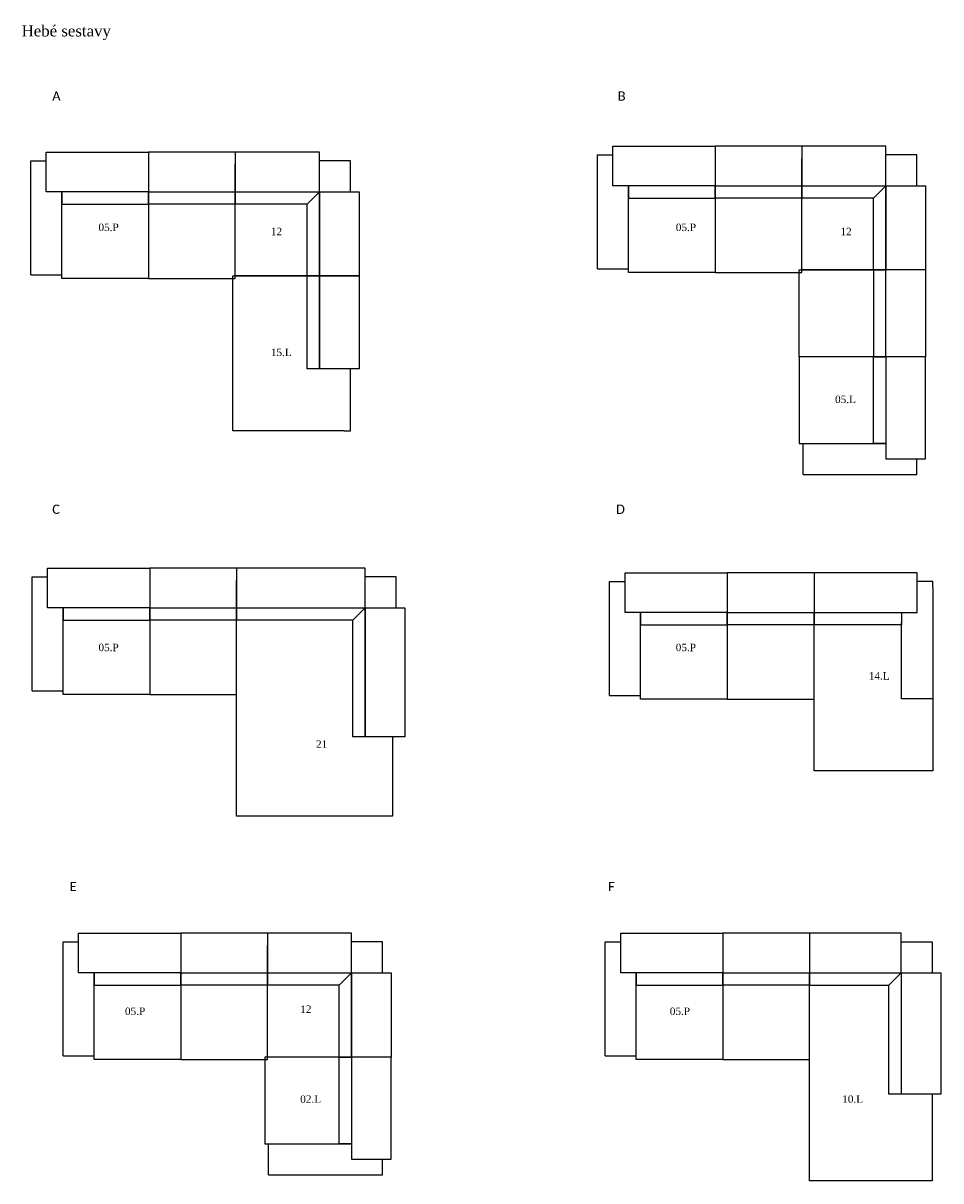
# Model space of a CAD drawing. Header units: millimetres. Extents: x -12383 to 13337, y -3202 to 6141.
# Tile 2 of 3: x 1239 to 8649, y -3202 to 6141. Entities that reach past the tile are written whole.
import ezdxf

# ---------------------------------------------------------------- set-up
doc = ezdxf.new("R2010")
doc.units = ezdxf.units.MM
doc.header["$MEASUREMENT"] = 0

msp = doc.modelspace()

# ---------------------------------------------------------------- linework, layer by layer
at = {"color": 18, "true_color": 0x000000}
for p, q in [((6000.7, 5148.7), (6825.7, 5148.7)), ((6000.7, 4828.7), (6000.7, 5148.7)), ((6125.7, 5148.7), (6825.7, 5148.7)), ((6825.7, 5148.7), (6825.7, 4828.7)), ((6825.7, 5148.7), (6825.7, 4128.7)), ((7525.7, 5148.7), (6825.7, 5148.7)), ((6825.7, 5148.7), (6825.7, 4128.7)), ((8205.7, 5148.7), (7525.7, 5148.7)), ((7525.7, 5148.7), (7525.7, 4828.7)), ((8205.7, 4828.7), (8205.7, 5148.7)), ((1425.8, 5100.6), (2250.8, 5100.6)), ((1425.8, 4780.6), (1425.8, 5100.6)), ((1550.8, 5100.6), (2250.8, 5100.6)), ((2950.8, 5100.6), (2250.8, 5100.6)), ((2250.8, 5100.6), (2250.8, 4080.6)), ((2250.8, 5100.6), (2250.8, 4080.6)), ((2250.8, 5100.6), (2250.8, 4780.6)), ((3630.8, 5100.6), (2950.8, 5100.6)), ((2950.8, 5100.6), (2950.8, 4780.6)), ((3630.8, 4780.6), (3630.8, 5100.6)), ((7525.7, 4148.7), (7525.7, 5048.7)), ((2950.8, 4100.6), (2950.8, 5000.6)), ((2250.8, 4780.6), (1425.8, 4780.6)), ((1550.8, 4080.6), (1550.8, 4780.6)), ((2250.8, 4780.6), (1550.8, 4780.6)), ((1550.8, 4780.6), (1550.8, 4680.6)), ((2250.8, 4780.6), (2950.8, 4780.6)), ((2250.8, 4680.6), (2250.8, 4780.6)), ((2250.8, 4680.6), (2250.8, 4780.6)), ((2950.8, 4780.6), (3630.8, 4780.6)), ((2950.8, 4680.6), (2950.8, 4780.6)), ((2950.8, 4780.6), (3630.8, 4780.6)), ((2950.8, 4780.6), (2950.8, 4680.6)), ((2950.8, 4080.6), (2950.8, 4780.6)), ((3630.8, 4100.6), (3630.8, 4780.6)), ((3630.8, 4780.6), (3950.8, 4780.6)), ((3630.8, 4780.6), (3630.8, 4100.6)), ((3950.8, 4780.6), (3950.8, 4100.6)), ((6825.7, 4828.7), (6000.7, 4828.7)), ((6825.7, 4828.7), (6125.7, 4828.7)), ((6125.7, 4828.7), (6125.7, 4728.7)), ((6125.7, 4128.7), (6125.7, 4828.7)), ((6825.7, 4728.7), (6825.7, 4828.7)), ((6825.7, 4828.7), (7525.7, 4828.7)), ((6825.7, 4728.7), (6825.7, 4828.7)), ((7525.7, 4128.7), (7525.7, 4828.7)), ((7525.7, 4828.7), (7525.7, 4728.7)), ((7525.7, 4728.7), (7525.7, 4828.7)), ((7525.7, 4828.7), (8205.7, 4828.7)), ((7525.7, 4828.7), (8205.7, 4828.7)), ((8205.7, 4828.7), (8205.7, 4148.7)), ((8205.7, 4148.7), (8205.7, 4828.7)), ((8205.7, 4828.7), (8525.7, 4828.7)), ((8525.7, 4828.7), (8525.7, 4148.7)), ((1550.8, 4680.6), (2250.8, 4680.6)), ((2950.8, 4680.6), (2250.8, 4680.6)), ((3530.8, 4680.6), (2950.8, 4680.6)), ((3530.8, 4100.6), (3530.8, 4680.6)), ((6125.7, 4728.7), (6825.7, 4728.7)), ((7525.7, 4728.7), (6825.7, 4728.7)), ((8105.7, 4728.7), (7525.7, 4728.7)), ((8105.7, 4148.7), (8105.7, 4728.7)), ((6825.7, 4128.7), (6125.7, 4128.7)), ((6825.7, 4128.7), (7525.7, 4128.7)), ((7505.7, 3448.7), (7505.7, 4148.7)), ((7505.7, 4148.7), (8205.7, 4148.7)), ((8425.7, 4148.7), (7525.7, 4148.7)), ((8205.7, 4148.7), (8105.7, 4148.7)), ((8205.7, 4148.7), (8105.7, 4148.7)), ((8105.7, 4148.7), (8105.7, 3448.7)), ((8525.7, 4148.7), (8205.7, 4148.7)), ((8205.7, 3448.7), (8205.7, 4148.7)), ((8525.7, 4148.7), (8525.7, 3448.7)), ((2250.8, 4080.6), (1550.8, 4080.6)), ((2250.8, 4080.6), (2950.8, 4080.6)), ((2930.8, 4100.6), (3831.8, 4100.6)), ((2930.8, 2850.6), (2930.8, 4100.6)), ((3850.8, 4100.6), (2950.8, 4100.6)), ((3530.8, 3350.6), (3530.8, 4100.6)), ((3530.8, 4100.6), (3630.8, 4100.6)), ((3630.8, 4100.6), (3530.8, 4100.6)), ((3630.8, 4100.6), (3630.8, 3350.6)), ((3630.8, 3350.6), (3630.8, 4100.6)), ((3630.8, 4100.6), (3950.8, 4100.6)), ((3950.8, 4100.6), (3630.8, 4100.6)), ((3950.8, 4100.6), (3950.8, 3350.6)), ((8525.7, 3448.7), (7505.7, 3448.7)), ((8525.7, 3448.7), (7505.7, 3448.7)), ((7505.7, 3448.7), (7505.7, 2748.7)), ((8105.7, 3448.7), (8205.7, 3448.7)), ((8105.7, 2748.7), (8105.7, 3448.7)), ((8105.7, 3448.7), (8205.7, 3448.7)), ((8205.7, 3448.7), (8205.7, 2748.7)), ((8525.7, 3448.7), (8205.7, 3448.7)), ((8205.7, 3448.7), (8205.7, 2623.7)), ((8525.7, 2748.7), (8525.7, 3448.7)), ((8525.7, 2623.7), (8525.7, 3448.7)), ((3630.8, 3350.6), (3530.8, 3350.6)), ((3950.8, 3350.6), (3630.8, 3350.6)), ((3831.8, 2850.6), (2930.8, 2850.6)), ((7505.7, 2748.7), (8205.7, 2748.7)), ((8205.7, 2748.7), (8105.7, 2748.7)), ((8205.7, 2623.7), (8525.7, 2623.7)), ((1435.8, 1741.9), (2260.8, 1741.9)), ((1435.8, 1421.9), (1435.8, 1741.9)), ((1560.8, 1741.9), (2260.8, 1741.9)), ((2260.8, 1741.9), (2260.8, 1421.9)), ((2260.8, 1741.9), (2260.8, 721.9)), ((2960.8, 1741.9), (2260.8, 1741.9)), ((2260.8, 1741.9), (2260.8, 721.9)), ((4000.8, 1741.9), (2960.8, 1741.9)), ((2960.8, 1741.9), (2960.8, 1421.9)), ((4000.8, 1421.9), (4000.8, 1741.9)), ((6099.5, 1705.6), (6924.5, 1705.6)), ((6099.5, 1385.6), (6099.5, 1705.6)), ((6224.5, 1705.6), (6924.5, 1705.6)), ((6924.5, 1705.6), (6924.5, 1385.6)), ((6924.5, 1705.6), (6924.5, 685.6)), ((7624.5, 1705.6), (6924.5, 1705.6)), ((6924.5, 1705.6), (6924.5, 685.6)), ((8458.2, 1705.6), (7624.5, 1705.6)), ((7624.5, 1705.6), (7624.5, 1385.6)), ((8458.2, 1385.6), (8458.2, 1705.6)), ((2960.8, -258.1), (2960.8, 1641.9)), ((8584.5, 1586.5), (8584.5, 686.5)), ((2260.8, 1421.9), (1435.8, 1421.9)), ((2260.8, 1421.9), (1560.8, 1421.9)), ((1560.8, 1421.9), (1560.8, 1321.9)), ((1560.8, 721.9), (1560.8, 1421.9)), ((2260.8, 1321.9), (2260.8, 1421.9)), ((2260.8, 1421.9), (2960.8, 1421.9)), ((2260.8, 1321.9), (2260.8, 1421.9)), ((2960.8, 1421.9), (4000.8, 1421.9)), ((2960.8, 1321.9), (2960.8, 1421.9)), ((2960.8, 1421.9), (4000.8, 1421.9)), ((2960.8, 721.9), (2960.8, 1421.9)), ((2960.8, 1421.9), (2960.8, 1321.9)), ((4000.8, 381.9), (4000.8, 1421.9)), ((4000.8, 1421.9), (4320.8, 1421.9)), ((4000.8, 1421.9), (4000.8, 381.9)), ((4320.8, 1421.9), (4320.8, 381.9)), ((1560.8, 1321.9), (2260.8, 1321.9)), ((2960.8, 1321.9), (2260.8, 1321.9)), ((3900.8, 1321.9), (2960.8, 1321.9)), ((3900.8, 381.9), (3900.8, 1321.9)), ((6924.5, 1385.6), (6099.5, 1385.6)), ((6924.5, 1385.6), (6224.5, 1385.6)), ((6224.5, 1385.6), (6224.5, 1285.6)), ((6224.5, 685.6), (6224.5, 1385.6)), ((6924.5, 1285.6), (6924.5, 1385.6)), ((6924.5, 1385.6), (7624.5, 1385.6)), ((6924.5, 1285.6), (6924.5, 1385.6)), ((7624.5, 1385.6), (8458.2, 1385.6)), ((7624.5, 1385.6), (8331.9, 1385.6)), ((7624.5, 1285.6), (7624.5, 1385.6)), ((7624.5, 105.6), (7624.5, 1385.6)), ((7624.5, 1385.6), (8458.2, 1385.6)), ((7624.5, 685.6), (7624.5, 1385.6)), ((7624.5, 1385.6), (7624.5, 1285.6)), ((8331.9, 1385.6), (8331.9, 1285.6)), ((8584.5, 1385.6), (8584.5, 105.6)), ((6224.5, 1285.6), (6924.5, 1285.6)), ((7624.5, 1285.6), (6924.5, 1285.6)), ((8331.9, 1285.6), (7624.5, 1285.6)), ((8331.9, 686.5), (8331.9, 1303.9)), ((2260.8, 721.9), (1560.8, 721.9)), ((2260.8, 721.9), (2960.8, 721.9)), ((6924.5, 685.6), (6224.5, 685.6)), ((6924.5, 685.6), (7624.5, 685.6)), ((8584.5, 686.5), (8331.9, 686.5)), ((4000.8, 381.9), (3900.8, 381.9)), ((4320.8, 381.9), (4000.8, 381.9)), ((4220.8, 381.9), (4220.8, -258.1)), ((8584.5, 105.6), (7624.5, 105.6)), ((4220.8, -258.1), (2960.8, -258.1)), ((1685.9, -1203.4), (2510.9, -1203.4)), ((1685.9, -1523.4), (1685.9, -1203.4)), ((1810.9, -1203.4), (2510.9, -1203.4)), ((2510.9, -1203.4), (2510.9, -1523.4)), ((2510.9, -1203.4), (2510.9, -2223.4)), ((3210.9, -1203.4), (2510.9, -1203.4)), ((2510.9, -1203.4), (2510.9, -2223.4)), ((3890.9, -1203.4), (3210.9, -1203.4)), ((3210.9, -1203.4), (3210.9, -1523.4)), ((3890.9, -1523.4), (3890.9, -1203.4)), ((6063.7, -1202.4), (6888.7, -1202.4)), ((6063.7, -1522.4), (6063.7, -1202.4)), ((6188.7, -1202.4), (6888.7, -1202.4)), ((6888.7, -1202.4), (6888.7, -1522.4)), ((6888.7, -1202.4), (6888.7, -2222.4)), ((7588.7, -1202.4), (6888.7, -1202.4)), ((6888.7, -1202.4), (6888.7, -2222.4)), ((8328.7, -1202.4), (7588.7, -1202.4)), ((7588.7, -1202.4), (7588.7, -1522.4)), ((8328.7, -1522.4), (8328.7, -1202.4)), ((3210.9, -2203.4), (3210.9, -1303.4)), ((2510.9, -1523.4), (1685.9, -1523.4)), ((2510.9, -1523.4), (1810.9, -1523.4)), ((1810.9, -1523.4), (1810.9, -1623.4)), ((1810.9, -2223.4), (1810.9, -1523.4)), ((2510.9, -1623.4), (2510.9, -1523.4)), ((2510.9, -1523.4), (3210.9, -1523.4)), ((2510.9, -1623.4), (2510.9, -1523.4)), ((3210.9, -1523.4), (3890.9, -1523.4)), ((3210.9, -1623.4), (3210.9, -1523.4)), ((3210.9, -1523.4), (3890.9, -1523.4)), ((3210.9, -2223.4), (3210.9, -1523.4)), ((3210.9, -1523.4), (3210.9, -1623.4)), ((3890.9, -2203.4), (3890.9, -1523.4)), ((3890.9, -1523.4), (4210.9, -1523.4)), ((3890.9, -1523.4), (3890.9, -2203.4)), ((4210.9, -1523.4), (4210.9, -2203.4)), ((6888.7, -1522.4), (6063.7, -1522.4)), ((6888.7, -1522.4), (6188.7, -1522.4)), ((6188.7, -1522.4), (6188.7, -1622.4)), ((6188.7, -2222.4), (6188.7, -1522.4)), ((6888.7, -1622.4), (6888.7, -1522.4)), ((6888.7, -1522.4), (7588.7, -1522.4)), ((6888.7, -1622.4), (6888.7, -1522.4)), ((7588.7, -1522.4), (8328.7, -1522.4)), ((7588.7, -2222.4), (7588.7, -1522.4)), ((7588.7, -1522.4), (7588.7, -1622.4)), ((8328.7, -1522.4), (8328.7, -2502.4)), ((8328.7, -1522.4), (8648.7, -1522.4)), ((8648.7, -1522.4), (8648.7, -2502.4)), ((1810.9, -1623.4), (2510.9, -1623.4)), ((3210.9, -1623.4), (2510.9, -1623.4)), ((3790.9, -1623.4), (3210.9, -1623.4)), ((3790.9, -2203.4), (3790.9, -1623.4)), ((6188.7, -1622.4), (6888.7, -1622.4)), ((7588.7, -1622.4), (6888.7, -1622.4)), ((7588.7, -3202.4), (7588.7, -1622.4)), ((8228.7, -2502.4), (8228.7, -1622.4)), ((8228.7, -2502.4), (8228.7, -1622.4)), ((2510.9, -2223.4), (1810.9, -2223.4)), ((2510.9, -2223.4), (3210.9, -2223.4)), ((4210.9, -2203.4), (3190.9, -2203.4)), ((3190.9, -2203.4), (3190.9, -2903.4)), ((4110.9, -2203.4), (3210.9, -2203.4)), ((3790.9, -2903.4), (3790.9, -2203.4)), ((3790.9, -2203.4), (3890.9, -2203.4)), ((3890.9, -2203.4), (3790.9, -2203.4)), ((3890.9, -2203.4), (3890.9, -2903.4)), ((4210.9, -2203.4), (3890.9, -2203.4)), ((3890.9, -2203.4), (3890.9, -3028.4)), ((4210.9, -2203.4), (3890.9, -2203.4)), ((4210.9, -2903.4), (4210.9, -2203.4)), ((4210.9, -3028.4), (4210.9, -2203.4)), ((6888.7, -2222.4), (6188.7, -2222.4)), ((6888.7, -2222.4), (7588.7, -2222.4)), ((8328.7, -2502.4), (8228.7, -2502.4)), ((8648.7, -2502.4), (8228.7, -2502.4)), ((3190.9, -2903.4), (3890.9, -2903.4)), ((3890.9, -2903.4), (3790.9, -2903.4)), ((3890.9, -3028.4), (4210.9, -3028.4)), ((8542.7, -3202.4), (7588.7, -3202.4))]:
    msp.add_line(p, q, dxfattribs=at)
for p, q in [((7525.7, 5148.7), (7525.7, 4828.7)), ((2950.8, 5100.6), (2950.8, 4780.6)), ((5875.7, 4158.7), (5875.7, 5078.7)), ((5875.7, 5078.7), (6000.7, 5078.7)), ((8455.7, 5078.7), (8205.7, 5078.7)), ((8455.7, 4828.7), (8455.7, 5078.7)), ((1300.8, 5030.6), (1425.8, 5030.6)), ((1300.8, 4110.6), (1300.8, 5030.6)), ((3880.8, 5030.6), (3630.8, 5030.6)), ((3880.8, 4780.6), (3880.8, 5030.6)), ((3530.8, 4680.6), (3630.8, 4780.6)), ((8105.7, 4728.7), (8205.7, 4828.7)), ((5875.7, 4158.7), (6125.7, 4158.7)), ((8525.7, 4148.7), (8205.7, 4148.7)), ((1300.8, 4110.6), (1550.8, 4110.6)), ((3880.8, 2850.6), (3880.8, 3350.6)), ((3831.8, 2850.6), (3880.8, 2850.6)), ((7535.7, 2498.7), (7535.7, 2748.7)), ((8455.7, 2498.7), (8455.7, 2623.7)), ((7535.7, 2498.7), (8455.7, 2498.7)), ((2960.8, 1741.9), (2960.8, 1421.9)), ((7624.5, 1705.6), (7624.5, 1385.6)), ((1310.8, 751.9), (1310.8, 1671.9)), ((1310.8, 1671.9), (1435.8, 1671.9)), ((4250.8, 1671.9), (4000.8, 1671.9)), ((4250.8, 1421.9), (4250.8, 1671.9)), ((5974.5, 715.6), (5974.5, 1635.6)), ((5974.5, 1635.6), (6099.5, 1635.6)), ((8584.5, 1635.6), (8458.2, 1635.6)), ((8584.5, 1586.5), (8584.5, 1635.6)), ((3900.8, 1321.9), (4000.8, 1421.9)), ((1310.8, 751.9), (1560.8, 751.9)), ((5974.5, 715.6), (6224.5, 715.6)), ((3210.9, -1203.4), (3210.9, -1523.4)), ((7588.7, -1202.4), (7588.7, -1522.4)), ((1560.9, -2193.4), (1560.9, -1273.4)), ((1560.9, -1273.4), (1685.9, -1273.4)), ((4140.9, -1273.4), (3890.9, -1273.4)), ((4140.9, -1523.4), (4140.9, -1273.4)), ((5938.7, -2192.4), (5938.7, -1272.4)), ((5938.7, -1272.4), (6063.7, -1272.4)), ((8328.7, -1272.4), (8578.7, -1272.4)), ((8578.7, -1272.4), (8578.7, -1522.4)), ((3790.9, -1623.4), (3890.9, -1523.4)), ((7588.7, -1522.4), (7588.7, -1622.4)), ((8228.7, -1622.4), (8328.7, -1522.4)), ((7588.7, -1622.4), (8228.7, -1622.4)), ((1560.9, -2193.4), (1810.9, -2193.4)), ((5938.7, -2192.4), (6188.7, -2192.4)), ((8578.7, -2502.4), (8578.7, -3202.4)), ((3220.9, -3153.4), (3220.9, -2903.4)), ((4140.9, -3153.4), (4140.9, -3028.4)), ((3220.9, -3153.4), (4140.9, -3153.4)), ((8578.7, -3202.4), (8542.7, -3202.4))]:
    msp.add_line(p, q)

# ---------------------------------------------------------------- texts
at = {"color": 18, "true_color": 0x000000, "attachment_point": 1, "line_spacing_factor": 0.963855}
for s, insert, char_height, width in [('\\fTimes New Roman;Hebé sestavy', (1226.4, 6123.6, 773.7), 90, 798.235), ('\\fCalibri; A', (1447.1, 5589.9), 74.867, 138.174), ('\\fCalibri; B', (6013.4, 5589.9), 74.867, 123.311), ('\\fTimes New Roman;05.P', (1846.9, 4522.7), 60, 215.294), ('\\fTimes New Roman;12', (3238.9, 4489.3), 60, 135.294), ('\\fTimes New Roman;05.P', (6508.5, 4522.7), 60, 215.294), ('\\fTimes New Roman;12', (7838, 4489.3), 60, 135.294), ('\\fTimes New Roman;15.L', (3238.9, 3514.1), 60, 213.725), ('\\fTimes New Roman;05.L', (7794.2, 3134.8), 60, 220.784), ('\\fCalibri; C', (1447.1, 2255.1), 74.867, 128.265), ('\\fCalibri; D', (5999.7, 2255.1), 74.867, 131.568), ('\\fTimes New Roman;05.P', (1846.9, 1132.3), 60, 215.294), ('\\fTimes New Roman;05.P', (6507.8, 1132.3), 60, 215.294), ('\\fTimes New Roman;14.L', (8066.5, 903.1), 60, 213.725), ('\\fTimes New Roman;21', (3603.6, 352.9), 60, 136.863), ('\\fCalibri; E', (1587.4, -789.7, -96.7), 74.867, 115.604), ('\\fCalibri; F', (5935.6, -789.7, -96.7), 74.867, 113.952), ('\\fTimes New Roman;05.P', (2060.9, -1803.8), 60, 215.294), ('\\fTimes New Roman;12', (3475.9, -1787.2), 60, 135.294), ('\\fTimes New Roman;05.P', (6460.1, -1803.8), 60, 215.294), ('\\fTimes New Roman;02.L', (3475.9, -2512.3), 60, 220.784), ('\\fTimes New Roman;10.L', (7852.1, -2512.3), 60, 213.725)]:
    msp.add_mtext(s, dxfattribs=dict(at, insert=insert, char_height=char_height, width=width))

doc.saveas('drawing.dxf')
